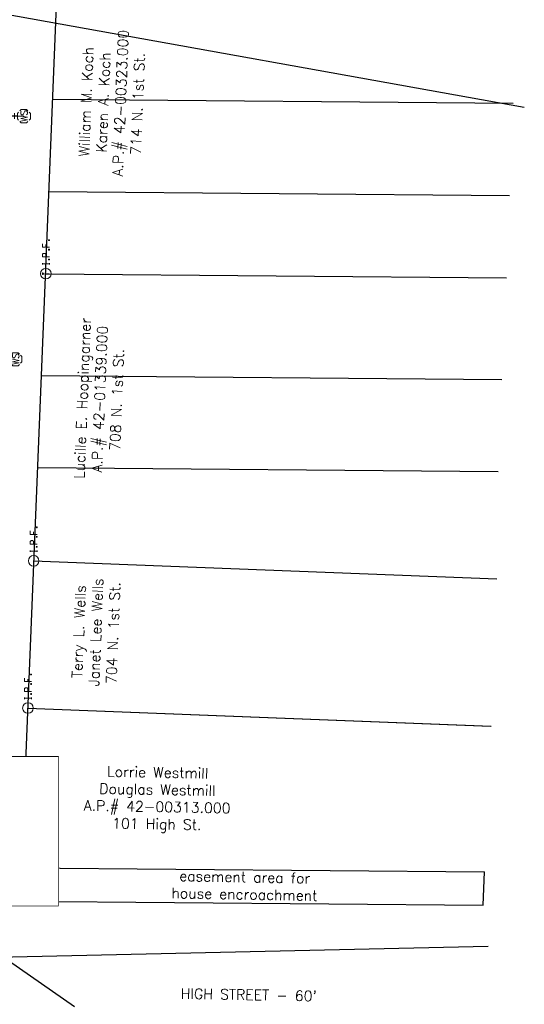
# Model space of a CAD drawing. Extents: x 4660 to 2292870, y 4748 to 270056.
# Tile 7 of 9: x 2292719 to 2292856, y 269113 to 269380. Entities that reach past the tile are written whole.
import ezdxf

# ---------------------------------------------------------------- set-up
doc = ezdxf.new("R2010")
doc.units = 0
doc.header["$LTSCALE"] = 20
doc.header["$MEASUREMENT"] = 0
doc.set_wipeout_variables(frame=1)
for name, pattern in [('elecex', [0]), ('rowex', [0]), ('waterex', [0])]:
    doc.linetypes.add(name, pattern=pattern)
doc.layers.add('1_hiddle lot lines', color=7, linetype='Continuous', plot=False, transparency=0.75)
for name, color, linetype in [('DR_X_Text', 7, 'Continuous'), ('DV_X_Property_Line', 7, 'Continuous'), ('RW_X_Fee_RW', 6, 'rowex'), ('SV_X_Mon_Cells_Found', 7, 'Continuous'), ('SV_X_Text', 7, 'Continuous'), ('UT_X_Electric', 1, 'elecex'), ('UT_X_Water', 133, 'waterex'), ('UT_X_Water_Cells', 133, 'Continuous')]:
    doc.layers.add(name, color=color, linetype=linetype)
doc.styles.add('SHR', font='SIMPLEX', dxfattribs={"height": 0.75})
doc.styles.get("Standard").update_dxf_attribs({"font": 'arial.ttf'})
doc.dimstyles.get("Standard").update_dxf_attribs({"dimtxt": 0.18, "dimasz": 0.18, "dimexe": 0.18, "dimexo": 0.0625, "dimgap": 0.09, "dimtad": 0, "dimtih": 1, "dimtoh": 1, "dimdec": 4, "dimzin": 0, "dimdsep": 46, "dimtxsty": 'Standard', "dimcen": 0.09, "dimadec": 0, "dimazin": 0, "dimtfac": 1, "dimtdec": 4, "dimtofl": 0, "dimtmove": 0, "dimatfit": 3, "dimfxl": 1, "dimtolj": 1, "dimtzin": 0, "dimarcsym": 0})

# ---------------------------------------------------------------- blocks, each defined once
blk = doc.blocks.new('IPID')
at = {"layer": 'SV_X_Mon_Cells_Found', "color": 2, "linetype": 'Continuous', "lineweight": 0}
blk.add_line((0, 0.006), (0, -0.038), dxfattribs=at)
at = {"layer": 'SV_X_Mon_Cells_Found', "color": 2, "linetype": 'Continuous', "lineweight": 0, "flags": 128}
for points in [[(0.102, 0.04), (0.119, 0.04)], [(0.11, -0.04), (0.11, 0.04)], [(0.189, -0.04), (0.189, 0.04), (0.215, 0.04), (0.218, 0.039), (0.222, 0.038), (0.223, 0.037), (0.225, 0.036), (0.227, 0.032), (0.229, 0.029), (0.23, 0.024), (0.23, 0.017), (0.229, 0.014), (0.228, 0.01), (0.226, 0.006), (0.224, 0.004), (0.222, 0.003), (0.219, 0.002), (0.215, 0.001), (0.189, 0.001)], [(0.339, 0.04), (0.301, 0.04), (0.301, -0.04)], [(0.301, 0.001), (0.328, 0.001)], [(0.102, -0.04), (0.119, -0.04)], [(0.158, -0.029), (0.161, -0.029), (0.163, -0.031), (0.164, -0.033), (0.164, -0.036), (0.163, -0.039), (0.161, -0.04), (0.158, -0.04), (0.157, -0.039), (0.155, -0.036), (0.155, -0.033), (0.157, -0.031), (0.158, -0.029)], [(0.271, -0.029), (0.273, -0.029), (0.275, -0.031), (0.277, -0.033), (0.277, -0.036), (0.275, -0.039), (0.273, -0.04), (0.271, -0.04), (0.269, -0.039), (0.267, -0.036), (0.267, -0.033), (0.269, -0.031), (0.271, -0.029)], [(0.378, -0.029), (0.381, -0.029), (0.383, -0.031), (0.384, -0.033), (0.384, -0.036), (0.383, -0.039), (0.381, -0.04), (0.378, -0.04), (0.377, -0.039), (0.375, -0.036), (0.375, -0.033), (0.377, -0.031), (0.378, -0.029)]]:
    blk.add_lwpolyline(points, dxfattribs=at)
at = {"layer": 'SV_X_Mon_Cells_Found', "color": 2, "linetype": 'Continuous', "lineweight": 0}
for centre, radius in [((0, 0), 0.06), ((0, 0.033), 0.008)]:
    blk.add_circle(centre, radius, dxfattribs=at)
blk = doc.blocks.new('IPF')
at = {"layer": 'SV_X_Mon_Cells_Found', "color": 7, "linetype": 'Continuous', "lineweight": 0, "flags": 128}
for points in [[(0.101, 0.04), (0.118, 0.04)], [(0.11, -0.04), (0.11, 0.04)], [(0.188, -0.04), (0.188, 0.04), (0.214, 0.04), (0.217, 0.039), (0.221, 0.038), (0.223, 0.037), (0.224, 0.036), (0.226, 0.032), (0.228, 0.029), (0.229, 0.024), (0.229, 0.017), (0.229, 0.014), (0.227, 0.01), (0.225, 0.006), (0.223, 0.004), (0.221, 0.003), (0.219, 0.002), (0.214, 0.001), (0.188, 0.001)], [(0.338, 0.04), (0.3, 0.04), (0.3, -0.04)], [(0.3, 0.001), (0.327, 0.001)], [(0.101, -0.04), (0.118, -0.04)], [(0.157, -0.029), (0.16, -0.029), (0.162, -0.031), (0.164, -0.033), (0.164, -0.036), (0.162, -0.039), (0.16, -0.04), (0.157, -0.04), (0.156, -0.039), (0.154, -0.036), (0.154, -0.033), (0.156, -0.031), (0.157, -0.029)], [(0.27, -0.029), (0.273, -0.029), (0.274, -0.031), (0.276, -0.033), (0.276, -0.036), (0.274, -0.039), (0.273, -0.04), (0.27, -0.04), (0.268, -0.039), (0.267, -0.036), (0.267, -0.033), (0.268, -0.031), (0.27, -0.029)], [(0.377, -0.029), (0.38, -0.029), (0.382, -0.031), (0.383, -0.033), (0.383, -0.036), (0.382, -0.039), (0.38, -0.04), (0.377, -0.04), (0.376, -0.039), (0.374, -0.036), (0.374, -0.033), (0.376, -0.031), (0.377, -0.029)]]:
    blk.add_lwpolyline(points, dxfattribs=at)
at = {"layer": 'SV_X_Mon_Cells_Found', "color": 7, "linetype": 'Continuous', "lineweight": 0}
blk.add_circle((0, 0), 0.06, dxfattribs=at)
blk = doc.blocks.new('WSS')
at = {"layer": 'UT_X_Water_Cells', "color": 133, "linetype": 'Continuous', "lineweight": 0}
for p, q in [((0, 0.074), (0, 0.138)), ((0.032, 0.106), (-0.032, 0.106)), ((0.02, 0.008), (0.055, -0.01))]:
    blk.add_line(p, q, dxfattribs=at)
at = {"layer": 'UT_X_Water_Cells', "color": 133, "linetype": 'Continuous', "lineweight": 0, "flags": 128}
for points in [[(-0.059, 0.045), (-0.074, 0.03), (-0.074, -0.03), (-0.059, -0.045)], [(-0.055, 0.035), (-0.041, -0.041), (-0.027, 0.035), (-0.013, -0.041), (0.001, 0.035)], [(0.045, 0.059), (0.03, 0.074), (-0.03, 0.074), (-0.045, 0.059)], [(0.059, -0.045), (0.074, -0.03), (0.074, 0.03), (0.059, 0.045)], [(-0.045, -0.059), (-0.03, -0.074), (0.03, -0.074), (0.045, -0.059)]]:
    blk.add_lwpolyline(points, dxfattribs=at)
at = {"layer": 'UT_X_Water_Cells', "color": 133, "linetype": 'Continuous', "lineweight": 0, "extrusion": (0, 0, -1)}
for centre, radius, start, end in [((-0.028, 0.02), 0.0135, 303.6324, 53.7413), ((-0.039, -0.005), 0.04, 61.3463, 118.6537), ((-0.037, -0.009), 0.0316, 235.6037, 316.3305), ((-0.044, -0.022), 0.017, 132.0642, 228.5117)]:
    blk.add_arc(centre, radius, start, end, dxfattribs=at)

msp = doc.modelspace()

# ---------------------------------------------------------------- linework, layer by layer
at = {"layer": '1_hiddle lot lines'}
for p, q in [((2292728.2, 269358.73), (2292853.13, 269357.63)), ((2292727.18, 269333.75), (2292852.12, 269332.65)), ((2292725.16, 269283.79), (2292850.09, 269282.7)), ((2292724.14, 269258.81), (2292849.08, 269257.72)), ((2292721.5, 269193.6), (2292847.02, 269188.71)), ((2292719.38, 269141.24), (2292845.01, 269140.16))]:
    msp.add_line(p, q, dxfattribs=at)
at = {"layer": 'DR_X_Text'}
msp.add_lwpolyline([(2292713.11, 269140.01), (2292729.77, 269140.01), (2292729.77, 269180.33), (2292713.11, 269180.33)], close=True, dxfattribs=at)
at = {"layer": 'DV_X_Property_Line'}
for p, q in [((2292726.36, 269311.42), (2292851.29, 269310.32)), ((2292723.04, 269233.52), (2292848.68, 269228.64)), ((2292721.49, 269193.61), (2292847.13, 269188.72)), ((2292719.73, 269150.24), (2292845.39, 269149.16))]:
    msp.add_line(p, q, dxfattribs=at)
at = {"layer": 'RW_X_Fee_RW'}
for p, q in [((2292719.38, 269141.24), (2292737.31, 269583.55)), ((2292845.01, 269140.16), (2292845.39, 269149.16)), ((2292719.38, 269141.24), (2292845.01, 269140.16))]:
    msp.add_line(p, q, dxfattribs=at)
at = {"layer": 'UT_X_Electric'}
for p, q in [((2292715.16, 269381.9), (2292856.16, 269356.56)), ((2292706.88, 269125.86), (2292846.33, 269129.04))]:
    msp.add_line(p, q, dxfattribs=at)
at = {"layer": 'UT_X_Water'}
msp.add_line((2292705.48, 269354.85), (2292720.39, 269354.15), dxfattribs=at)

# ---------------------------------------------------------------- block references
at = {"layer": 'SV_X_Mon_Cells_Found', "xscale": 24, "yscale": 24, "zscale": 24, "rotation": 90}
for name, p in [('IPID', (2292726.36, 269311.42)), ('IPF', (2292723.04, 269233.52)), ('IPF', (2292721.49, 269193.61))]:
    msp.add_blockref(name, p, dxfattribs=at)
at = {"layer": 'UT_X_Water_Cells', "xscale": 24, "yscale": 24, "zscale": 24, "rotation": 90}
for p in [(2292720.39, 269354.15, 865.22), (2292718.1, 269288.2, 862.48)]:
    msp.add_blockref('WSS', p, dxfattribs=at)

# ---------------------------------------------------------------- texts
at = {"layer": 'DR_X_Text', "insert": (2292714.75, 269142.52), "char_height": 2.8, "attachment_point": 1, "rotation": 89.6957, "style": 'SHR'}
msp.add_mtext_dynamic_manual_height_columns('C.B.\\PTG:856.75\'\\PFL8"CPP:855.51\'', width=37.6914, gutter_width=14, heights=[0], dxfattribs=at)
at = {"layer": 'SV_X_Text', "style": 'SHR'}
msp.add_text("HIGH STREET - 60'", height=2.8, rotation=358.947, dxfattribs=at).set_placement((2292762.92, 269114.77))
at = {"layer": 'SV_X_Text', "char_height": 2.8, "attachment_point": 2, "style": 'SHR'}
for s, insert, rotation in [('William M. Koch\\PKaren A. Koch\\PA.P.# 42-00323.000\\P714 N. 1st St.', (2292735.87, 269358.11), 87.6777), ('Lucille E. Hoopingarner\\PA.P.# 42-01339.000\\P708 N. 1st St.', (2292734.88, 269277.65), 87.6777), ('Terry L. Wells\\PJanet Lee Wells\\P704 N. 1st St.', (2292733.89, 269214.39), 87.6777), ('Lorrie Westmill\\PDouglas Westmill\\PA.P.# 42-00313.000\\P101 High St.', (2292756.74, 269177.56), 358.947), ('easement area for house encroachment', (2292780.34, 269149.15), 358.947)]:
    msp.add_mtext_dynamic_manual_height_columns(s, width=50.2909, gutter_width=1, heights=[0], dxfattribs=dict(at, insert=insert, rotation=rotation))

# ---------------------------------------------------------------- leaders
at = {"layer": 'SV_X_Text'}
msp.add_leader([(2292706, 269132.14), (2292734.16, 269112.64)], dimstyle='Standard', override={"dimscale": 20, "dimtxt": 0.01, "dimasz": 0.1}, dxfattribs=at)

# ---------------------------------------------------------------- next in the draw order: wipeouts: each hides what was drawn before it
msp.add_wipeout([(2292713.11, 269140.01), (2292713.11, 269180.33), (2292729.77, 269180.33), (2292729.77, 269140.01)]).dxf.layer = 'DR_X_Text'

doc.saveas('drawing.dxf')
